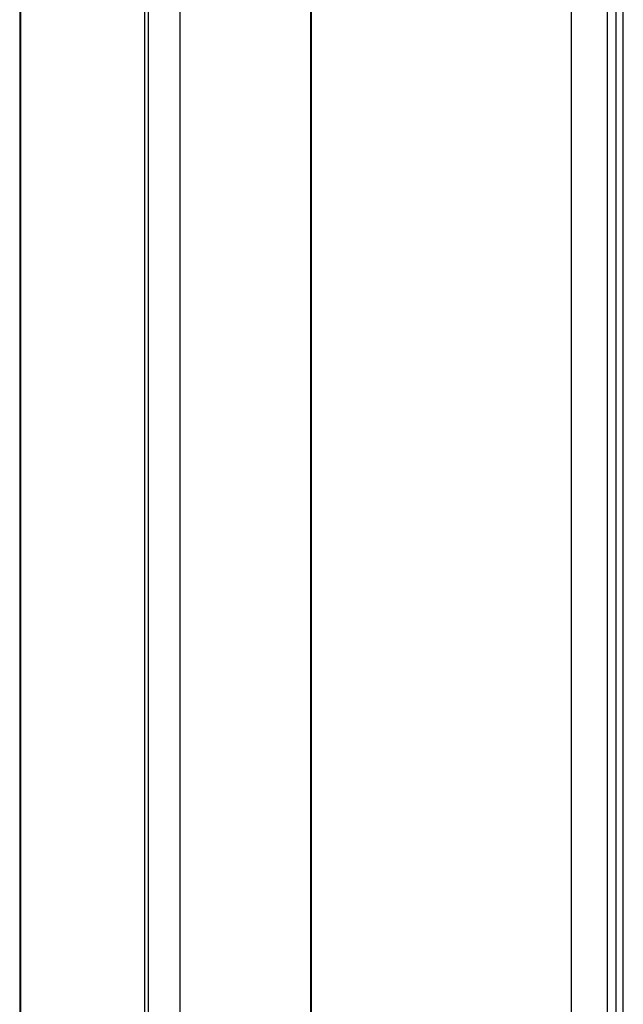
# Model space of a CAD drawing. Header units: millimetres. Extents: x 8 to 861, y 12 to 2652.
# Tile 6 of 12: x 130 to 331, y 1995 to 2323. Entities that reach past the tile are written whole.
import ezdxf

# ---------------------------------------------------------------- set-up
doc = ezdxf.new("R2010")
doc.units = ezdxf.units.MM

msp = doc.modelspace()

# ---------------------------------------------------------------- linework, layer by layer
at = {"color": 7, "linetype": 'Continuous', "lineweight": 30}
for p, q in [((171.55, 1371.71), (171.55, 2541.08)), ((331.25, 1372.72), (331.25, 2540.07)), ((129.83, 2525.1), (129.83, 1387.7)), ((226.96, 1462.89), (226.96, 2449.91)), ((227.16, 1462.82), (227.16, 2449.98)), ((313.93, 1466.17), (313.93, 2446.62)), ((183.43, 1478.52), (183.43, 2434.28)), ((326, 1479.69), (326, 2433.11)), ((328.88, 1481.98), (328.88, 2430.82)), ((172.82, 1482.33), (172.82, 2430.47))]:
    msp.add_line(p, q, dxfattribs=at)
at = {"color": 8, "linetype": 'Continuous', "lineweight": 0}
msp.add_line((130.19, 1387.56), (130.19, 2525.23), dxfattribs=at)

doc.saveas('drawing.dxf')
